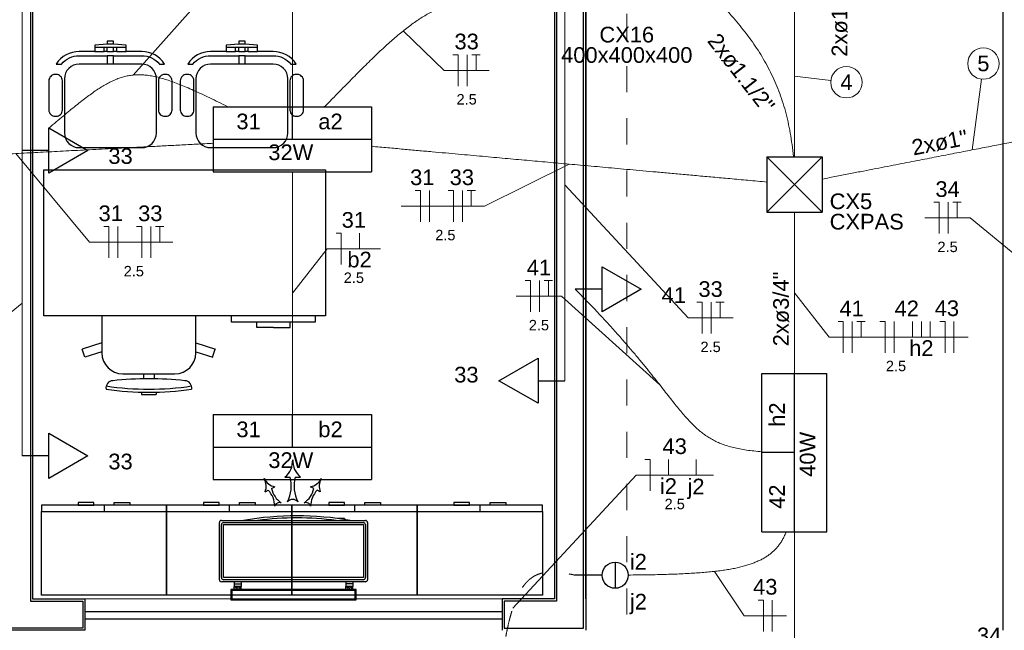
# Model space of a CAD drawing. Header units: feet. Extents: x -18 to 1038, y -110 to 48.
# Tile 179 of 199: x 774 to 779, y -6 to -3. Entities that reach past the tile are written whole.
import ezdxf

# ---------------------------------------------------------------- set-up
doc = ezdxf.new("R2010")
doc.units = ezdxf.units.FT
doc.header["$MEASUREMENT"] = 0
doc.linetypes.add('JIS_02_1.2', pattern=[0.25, 0.125, -0.125])
for name, color, linetype, lineweight in [('02', 2, 'Continuous', 20), ('EL-Condutos', 4, 'Continuous', 5), ('EL-Fios (Fase 1)', 7, 'Continuous', 5), ('EL-Fios (Fase 2)', 7, 'Continuous', 5), ('EL-Fios (Fase 3)', 7, 'Continuous', 5), ('EL-Fios (Neutro)', 7, 'Continuous', 5), ('EL-Fios (Retorno)', 7, 'Continuous', 5), ('EL-Fios (Terra)', 7, 'Continuous', 5), ('EL-Textos conduto', 7, 'Continuous', 5), ('EL-Textos fios', 7, 'Continuous', 5), ('Textos', 7, 'Continuous', 5)]:
    doc.layers.add(name, color=color, linetype=linetype, lineweight=lineweight)
for name, color, linetype in [('100_IMPIANTI', 251, 'Continuous'), ('ar-mob', 251, 'Continuous'), ('Arq-parede-alta', 5, 'Continuous'), ('JANELA', 3, 'Continuous'), ('MOBILARIO', 8, 'Continuous'), ('P-SIMBOL', 5, 'Continuous'), ('parede', 5, 'Continuous'), ('porta', 3, 'Continuous')]:
    doc.layers.add(name, color=color, linetype=linetype)
doc.styles.add('Arial', font='arial.ttf')

msp = doc.modelspace()

# ---------------------------------------------------------------- linework, layer by layer
at = {"layer": '02', "color": 251}
msp.add_line((774.4466, -5.8303), (776.4466, -5.8303), dxfattribs=at)
at = {"layer": '100_IMPIANTI'}
for p, q in [((775.4054, -5.2475), (775.4304, -5.2475)), ((775.4554, -5.2475), (775.4804, -5.2475)), ((775.3106, -5.3181), (775.3261, -5.3099)), ((775.3415, -5.3017), (775.357, -5.2936)), ((775.5444, -5.3017), (775.5289, -5.2936)), ((775.5753, -5.3181), (775.5598, -5.3099)), ((775.0916, -5.7383), (775.0916, -5.4648)), ((775.1016, -5.4548), (775.7916, -5.4548)), ((775.1116, -5.4648), (775.7816, -5.4648)), ((775.6586, -5.4448), (775.6586, -5.4456)), ((775.6911, -5.4448), (775.6586, -5.4448)), ((775.6911, -5.4448), (775.6911, -5.4503)), ((775.8016, -5.4648), (775.8016, -5.7383)), ((775.1016, -5.7283), (775.1016, -5.4748)), ((775.1116, -5.7283), (775.1116, -5.4748)), ((775.1116, -5.4748), (775.7816, -5.4748)), ((775.7816, -5.4748), (775.7816, -5.7283)), ((775.7916, -5.4748), (775.7916, -5.7283)), ((775.7916, -5.7483), (775.1016, -5.7483)), ((775.7816, -5.7283), (775.1116, -5.7283)), ((775.7816, -5.7383), (775.1116, -5.7383)), ((775.1629, -5.7483), (775.1629, -5.7583)), ((775.1954, -5.7483), (775.1954, -5.7583)), ((775.6978, -5.7483), (775.6978, -5.7583)), ((775.7303, -5.7483), (775.7303, -5.7583)), ((775.7466, -5.7853), (775.1466, -5.7853)), ((775.1466, -5.7853), (775.1466, -5.8353)), ((775.7416, -5.7903), (775.1516, -5.7903)), ((775.1516, -5.7903), (775.1516, -5.8303)), ((775.1629, -5.7583), (775.1954, -5.7583)), ((775.1629, -5.7583), (775.1629, -5.7703)), ((775.1629, -5.7803), (775.1629, -5.7703)), ((775.1954, -5.7703), (775.1629, -5.7703)), ((775.1629, -5.7787), (775.1645, -5.7803)), ((775.1634, -5.7703), (775.1734, -5.7803)), ((775.1722, -5.7703), (775.1822, -5.7803)), ((775.181, -5.7703), (775.191, -5.7803)), ((775.1899, -5.7703), (775.1954, -5.7758)), ((775.1954, -5.7583), (775.1954, -5.7703)), ((775.1954, -5.7803), (775.1954, -5.7703)), ((775.7303, -5.7583), (775.6978, -5.7583)), ((775.6978, -5.7583), (775.6978, -5.7703)), ((775.6978, -5.7803), (775.6978, -5.7703)), ((775.7303, -5.7703), (775.6978, -5.7703)), ((775.6978, -5.7787), (775.6994, -5.7803)), ((775.6983, -5.7703), (775.7083, -5.7803)), ((775.7071, -5.7703), (775.7171, -5.7803)), ((775.7159, -5.7703), (775.7259, -5.7803)), ((775.7248, -5.7703), (775.7303, -5.7758)), ((775.7303, -5.7583), (775.7303, -5.7703)), ((775.7303, -5.7803), (775.7303, -5.7703)), ((775.7416, -5.8303), (775.7416, -5.7903)), ((775.7466, -5.8353), (775.7466, -5.7853)), ((775.1466, -5.8353), (775.7466, -5.8353)), ((775.1516, -5.8303), (775.7416, -5.8303))]:
    msp.add_line(p, q, dxfattribs=at)
for centre, radius, start, end in [((775.3401, -5.168), 0.103, 309.417, 2.3059), ((775.5458, -5.168), 0.103, 177.6941, 230.583), ((775.3713, -5.2229), 0.0721, 205.6234, 258.5123), ((775.2441, -5.2904), 0.0721, 337.3464, 30.2352), ((775.2715, -5.2902), 0.1646, 332.8515, 15.0342), ((775.6144, -5.2902), 0.1646, 164.9658, 207.1485), ((775.5146, -5.2229), 0.0721, 281.4877, 334.3766), ((775.6418, -5.2904), 0.0721, 149.7648, 202.6536), ((775.2417, -5.3885), 0.1152, 0.7809, 42.9635), ((775.4538, -5.276), 0.1152, 192.8952, 235.0778), ((775.4321, -5.276), 0.1152, 304.9222, 347.1048), ((775.6441, -5.3885), 0.1152, 137.0365, 179.2191), ((775.38, -5.3931), 0.0239, 70.8005, 165.0581), ((775.4429, -5.3885), 0.0341, 42.8712, 137.1288), ((775.5059, -5.3931), 0.0239, 14.9419, 109.1995), ((775.1016, -5.4648), 0.01, 90, 180), ((775.1116, -5.4748), 0.01, 90, 180), ((775.463, -6.9304), 1.4977, 80.1568, 99.8432), ((775.463, -6.9304), 1.4877, 82.7035, 97.2965), ((775.7816, -5.4748), 0.01, 0, 90), ((775.7916, -5.4648), 0.01, 360, 90), ((775.1016, -5.7383), 0.01, 180, 270), ((775.1116, -5.7283), 0.01, 180, 270), ((775.7816, -5.7283), 0.01, 270, 0), ((775.7916, -5.7383), 0.01, 270, 0)]:
    msp.add_arc(centre, radius, start, end, dxfattribs=at)
at = {"layer": 'ar-mob', "color": 251, "linetype": 'Continuous', "ltscale": 0.2}
for p, q in [((774.5392, -5.3818), (774.5392, -5.4118)), ((775.1392, -5.3818), (775.1392, -5.4118)), ((775.7392, -5.3818), (775.7392, -5.4118)), ((776.3392, -5.3818), (776.3392, -5.4118))]:
    msp.add_line(p, q, dxfattribs=at)
at = {"layer": 'ar-mob', "linetype": 'Continuous', "ltscale": 0.2}
for points in [[(774.4903, -5.3818), (774.4903, -5.3693), (774.4153, -5.3693), (774.4153, -5.3818)], [(774.5881, -5.3818), (774.5881, -5.3693), (774.6632, -5.3693), (774.6632, -5.3818)], [(775.0903, -5.3818), (775.0903, -5.3693), (775.0153, -5.3693), (775.0153, -5.3818)], [(775.1881, -5.3818), (775.1881, -5.3693), (775.2632, -5.3693), (775.2632, -5.3818)], [(775.6903, -5.3818), (775.6903, -5.3693), (775.6153, -5.3693), (775.6153, -5.3818)], [(775.7881, -5.3818), (775.7881, -5.3693), (775.8632, -5.3693), (775.8632, -5.3818)], [(776.2903, -5.3818), (776.2903, -5.3693), (776.2153, -5.3693), (776.2153, -5.3818)], [(776.3881, -5.3818), (776.3881, -5.3693), (776.4632, -5.3693), (776.4632, -5.3818)]]:
    msp.add_lwpolyline(points, close=True, dxfattribs=at)
for points in [[(774.8392, -5.4118), (774.8392, -5.3818), (774.2392, -5.3818), (774.2392, -5.4118)], [(774.8392, -5.4118), (774.8392, -5.8118), (774.2392, -5.8118), (774.2392, -5.4118), (774.8392, -5.4118)], [(775.4392, -5.4118), (775.4392, -5.3818), (774.8392, -5.3818), (774.8392, -5.4118)], [(775.4392, -5.4118), (775.4392, -5.8118), (774.8392, -5.8118), (774.8392, -5.4118), (775.4392, -5.4118)], [(776.0392, -5.4118), (776.0392, -5.3818), (775.4392, -5.3818), (775.4392, -5.4118)], [(776.0392, -5.4118), (776.0392, -5.8118), (775.4392, -5.8118), (775.4392, -5.4118), (776.0392, -5.4118)], [(776.6392, -5.4118), (776.6392, -5.3818), (776.0392, -5.3818), (776.0392, -5.4118)], [(776.6392, -5.4118), (776.6392, -5.8118), (776.0392, -5.8118), (776.0392, -5.4118), (776.6392, -5.4118)]]:
    msp.add_lwpolyline(points, dxfattribs=at)
at = {"layer": 'Arq-parede-alta', "ltscale": 0.03}
msp.add_line((778.8466, -5.9803), (778.8466, -1.2803), dxfattribs=at)
at = {"layer": 'EL-Condutos', "linetype": 'Continuous'}
for points in [[(774.1466, -2.3472), (774.1466, -2.4119), (774.1466, -2.4724), (774.1466, -2.529), (774.1466, -2.5821), (774.1466, -2.6319), (774.1466, -2.6787), (774.1466, -2.7229), (774.1466, -2.7647), (774.1466, -2.8044), (774.1466, -2.8423), (774.1466, -2.8788), (774.1466, -2.914), (774.1466, -2.9484), (774.1466, -2.9822), (774.1466, -3.0156), (774.1466, -3.0491), (774.1466, -3.0829), (774.1466, -3.1172), (774.1466, -3.1525), (774.1466, -3.1889), (774.1466, -3.2269), (774.1466, -3.2666), (774.1466, -3.3084), (774.1466, -3.3525), (774.1466, -3.3994), (774.1466, -3.4492), (774.1466, -3.5023), (774.1466, -3.5589), (774.1466, -3.6194), (774.1466, -3.6841)], [(775.442, -2.3119), (775.442, -2.3643), (775.442, -2.4138), (775.442, -2.4607), (775.442, -2.5052), (775.442, -2.5475), (775.442, -2.5879), (775.442, -2.6264), (775.442, -2.6633), (775.442, -2.6988), (775.442, -2.7331), (775.442, -2.7664), (775.442, -2.7989), (775.442, -2.8308), (775.442, -2.8623), (775.442, -2.8936), (775.442, -2.9249), (775.442, -2.9564), (775.442, -2.9883), (775.442, -3.0208), (775.442, -3.0541), (775.442, -3.0884), (775.442, -3.1239), (775.442, -3.1608), (775.442, -3.1993), (775.442, -3.2396), (775.442, -3.282), (775.442, -3.3265), (775.442, -3.3734), (775.442, -3.4229), (775.442, -3.4753)], [(776.8965, -2.4317), (776.9461, -2.4785), (776.995, -2.5236), (777.043, -2.5674), (777.0902, -2.6098), (777.1365, -2.6511), (777.1818, -2.6913), (777.2261, -2.7306), (777.2693, -2.7692), (777.3114, -2.8072), (777.3523, -2.8448), (777.3919, -2.882), (777.4303, -2.919), (777.4674, -2.956), (777.503, -2.9931), (777.5372, -3.0304), (777.5699, -3.0681), (777.6011, -3.1063), (777.6306, -3.1451), (777.6585, -3.1848), (777.6847, -3.2254), (777.7092, -3.2671), (777.7318, -3.31), (777.7525, -3.3542), (777.7714, -3.3999), (777.7882, -3.4473), (777.8031, -3.4965), (777.8158, -3.5475), (777.8264, -3.6007), (777.8349, -3.656), (777.8411, -3.7136)], [(776.7466, -2.9128), (776.7466, -3.0034), (776.7466, -3.0882), (776.7466, -3.1676), (776.7466, -3.2419), (776.7466, -3.3117), (776.7466, -3.3773), (776.7466, -3.4392), (776.7466, -3.4978), (776.7466, -3.5534), (776.7466, -3.6066), (776.7466, -3.6576), (776.7466, -3.707), (776.7466, -3.7552), (776.7466, -3.8025), (776.7466, -3.8494), (776.7466, -3.8963), (776.7466, -3.9436), (776.7466, -3.9917), (776.7466, -4.0411), (776.7466, -4.0922), (776.7466, -4.1453), (776.7466, -4.2009), (776.7466, -4.2595), (776.7466, -4.3214), (776.7466, -4.387), (776.7466, -4.4568), (776.7466, -4.5312), (776.7466, -4.6105), (776.7466, -4.6953), (776.7466, -4.7859)], [(775.596, -3.4745), (775.6324, -3.4374), (775.6671, -3.4019), (775.7004, -3.368), (775.7324, -3.3357), (775.7631, -3.3048), (775.7927, -3.2754), (775.8213, -3.2474), (775.8489, -3.2208), (775.8758, -3.1956), (775.902, -3.1718), (775.9276, -3.1492), (775.9528, -3.1279), (775.9776, -3.1078), (776.0021, -3.089), (776.0266, -3.0713), (776.051, -3.0548), (776.0754, -3.0393), (776.1001, -3.025), (776.1251, -3.0117), (776.1505, -2.9994), (776.1765, -2.988), (776.203, -2.9777), (776.2304, -2.9682), (776.2586, -2.9596), (776.2877, -2.9518), (776.3179, -2.9449), (776.3494, -2.9387), (776.3821, -2.9333), (776.4162, -2.9286), (776.4519, -2.9246)], [(777.8466, -2.9433), (777.8466, -2.97), (777.8466, -2.9958), (777.8466, -3.0208), (777.8466, -3.0451), (777.8466, -3.0687), (777.8466, -3.0918), (777.8466, -3.1145), (777.8466, -3.1368), (777.8466, -3.1588), (777.8466, -3.1806), (777.8466, -3.2024), (777.8466, -3.2241), (777.8466, -3.2459), (777.8466, -3.2679), (777.8466, -3.2901), (777.8466, -3.3126), (777.8466, -3.3356), (777.8466, -3.3591), (777.8466, -3.3832), (777.8466, -3.408), (777.8466, -3.4336), (777.8466, -3.4601), (777.8466, -3.4875), (777.8466, -3.516), (777.8466, -3.5456), (777.8466, -3.5764), (777.8466, -3.6086), (777.8466, -3.6421), (777.8466, -3.6772), (777.8466, -3.7138)], [(775.1324, -3.4749), (775.0875, -3.4527), (775.0453, -3.4323), (775.0057, -3.4136), (774.9684, -3.3966), (774.9334, -3.3813), (774.9004, -3.3678), (774.8692, -3.356), (774.8397, -3.346), (774.8118, -3.3377), (774.7852, -3.3311), (774.7598, -3.3263), (774.7354, -3.3233), (774.7118, -3.322), (774.6889, -3.3225), (774.6665, -3.3248), (774.6444, -3.3289), (774.6225, -3.3348), (774.6006, -3.3425), (774.5785, -3.352), (774.5561, -3.3633), (774.5331, -3.3764), (774.5095, -3.3913), (774.4849, -3.408), (774.4594, -3.4266), (774.4326, -3.447), (774.4045, -3.4693), (774.3749, -3.4934), (774.3435, -3.5194), (774.3102, -3.5472), (774.2749, -3.5769)], [(777.9799, -3.821), (778.0491, -3.8076), (778.1147, -3.7948), (778.1769, -3.7827), (778.2361, -3.7712), (778.2924, -3.7603), (778.346, -3.7498), (778.3972, -3.7399), (778.4462, -3.7304), (778.4932, -3.7212), (778.5384, -3.7124), (778.5821, -3.7039), (778.6244, -3.6957), (778.6657, -3.6877), (778.7061, -3.6798), (778.7458, -3.6721), (778.7851, -3.6645), (778.8242, -3.6569), (778.8633, -3.6493), (778.9026, -3.6416), (778.9424, -3.6339), (778.9829, -3.626), (779.0243, -3.6179), (779.0668, -3.6097), (779.1106, -3.6012), (779.1561, -3.5923), (779.2033, -3.5831), (779.2526, -3.5736), (779.3041, -3.5635), (779.358, -3.553), (779.4147, -3.542)], [(773.1701, -3.7481), (773.2528, -3.7438), (773.3314, -3.7398), (773.4063, -3.7359), (773.4777, -3.7322), (773.5459, -3.7286), (773.6112, -3.7252), (773.674, -3.722), (773.7344, -3.7188), (773.7928, -3.7158), (773.8494, -3.7129), (773.9046, -3.71), (773.9587, -3.7072), (774.0119, -3.7045), (774.0645, -3.7017), (774.1168, -3.699), (774.1691, -3.6963), (774.2217, -3.6936), (774.2749, -3.6908), (774.329, -3.688), (774.3842, -3.6851), (774.4408, -3.6822), (774.4992, -3.6792), (774.5597, -3.676), (774.6224, -3.6728), (774.6877, -3.6694), (774.7559, -3.6659), (774.8273, -3.6621), (774.9022, -3.6583), (774.9809, -3.6542), (775.0635, -3.6499)], [(775.8207, -3.6644), (775.899, -3.6714), (775.9733, -3.6781), (776.0438, -3.6845), (776.1109, -3.6905), (776.1749, -3.6963), (776.2362, -3.7018), (776.2951, -3.7071), (776.3518, -3.7122), (776.4067, -3.7172), (776.4602, -3.722), (776.5125, -3.7267), (776.5639, -3.7314), (776.6149, -3.7359), (776.6657, -3.7405), (776.7166, -3.7451), (776.768, -3.7497), (776.8201, -3.7544), (776.8734, -3.7592), (776.928, -3.7642), (776.9845, -3.7692), (777.0429, -3.7745), (777.1038, -3.78), (777.1674, -3.7857), (777.234, -3.7917), (777.304, -3.798), (777.3776, -3.8047), (777.4553, -3.8117), (777.5372, -3.8191), (777.6238, -3.8269), (777.7154, -3.8351)], [(774.1466, -3.6841), (774.1466, -3.7548), (774.1466, -3.8209), (774.1466, -3.8829), (774.1466, -3.9409), (774.1466, -3.9954), (774.1466, -4.0466), (774.1466, -4.0949), (774.1466, -4.1406), (774.1466, -4.184), (774.1466, -4.2255), (774.1466, -4.2653), (774.1466, -4.3038), (774.1466, -4.3414), (774.1466, -4.3783), (774.1466, -4.4149), (774.1466, -4.4515), (774.1466, -4.4885), (774.1466, -4.526), (774.1466, -4.5646), (774.1466, -4.6044), (774.1466, -4.6459), (774.1466, -4.6893), (774.1466, -4.735), (774.1466, -4.7833), (774.1466, -4.8345), (774.1466, -4.889), (774.1466, -4.947), (774.1466, -5.0089), (774.1466, -5.0751), (774.1466, -5.1458)], [(775.442, -3.7853), (775.442, -3.8376), (775.442, -3.8871), (775.442, -3.934), (775.442, -3.9786), (775.442, -4.0209), (775.442, -4.0612), (775.442, -4.0997), (775.442, -4.1366), (775.442, -4.1721), (775.442, -4.2064), (775.442, -4.2397), (775.442, -4.2722), (775.442, -4.3041), (775.442, -4.3356), (775.442, -4.3669), (775.442, -4.3982), (775.442, -4.4297), (775.442, -4.4616), (775.442, -4.4941), (775.442, -4.5274), (775.442, -4.5617), (775.442, -4.5972), (775.442, -4.6342), (775.442, -4.6727), (775.442, -4.713), (775.442, -4.7553), (775.442, -4.7998), (775.442, -4.8467), (775.442, -4.8963), (775.442, -4.9486)], [(777.8466, -3.9801), (777.8466, -4.0167), (777.8466, -4.0518), (777.8466, -4.0853), (777.8466, -4.1175), (777.8466, -4.1483), (777.8466, -4.1779), (777.8466, -4.2064), (777.8466, -4.2338), (777.8466, -4.2602), (777.8466, -4.2858), (777.8466, -4.3106), (777.8466, -4.3348), (777.8466, -4.3583), (777.8466, -4.3812), (777.8466, -4.4038), (777.8466, -4.426), (777.8466, -4.448), (777.8466, -4.4698), (777.8466, -4.4915), (777.8466, -4.5132), (777.8466, -4.5351), (777.8466, -4.5571), (777.8466, -4.5794), (777.8466, -4.602), (777.8466, -4.6251), (777.8466, -4.6488), (777.8466, -4.6731), (777.8466, -4.6981), (777.8466, -4.7239), (777.8466, -4.7506)], [(776.7966, -4.3487), (776.8524, -4.4053), (776.904, -4.4593), (776.9518, -4.5106), (776.9958, -4.5593), (777.0365, -4.6056), (777.074, -4.6494), (777.1086, -4.6908), (777.1406, -4.7299), (777.1701, -4.7668), (777.1976, -4.8014), (777.2232, -4.834), (777.2471, -4.8644), (777.2697, -4.8928), (777.2911, -4.9193), (777.3118, -4.9439), (777.3317, -4.9666), (777.3514, -4.9876), (777.3709, -5.0068), (777.3906, -5.0244), (777.4107, -5.0404), (777.4315, -5.0548), (777.4532, -5.0678), (777.4761, -5.0793), (777.5004, -5.0895), (777.5264, -5.0984), (777.5543, -5.1061), (777.5844, -5.1126), (777.6169, -5.118), (777.6522, -5.1223), (777.6904, -5.1256)], [(777.0496, -5.7159), (777.0986, -5.7154), (777.1455, -5.7148), (777.1904, -5.7139), (777.2334, -5.7128), (777.2744, -5.7114), (777.3136, -5.7097), (777.351, -5.7077), (777.3866, -5.7054), (777.4205, -5.7026), (777.4526, -5.6995), (777.4831, -5.696), (777.5121, -5.692), (777.5394, -5.6875), (777.5652, -5.6825), (777.5896, -5.6769), (777.6125, -5.6708), (777.634, -5.6641), (777.6542, -5.6567), (777.6731, -5.6487), (777.6907, -5.6401), (777.7071, -5.6307), (777.7223, -5.6206), (777.7364, -5.6097), (777.7494, -5.5981), (777.7613, -5.5856), (777.7722, -5.5722), (777.7822, -5.558), (777.7913, -5.5429), (777.7995, -5.5269), (777.8068, -5.5099)], [(777.8466, -5.5106), (777.8466, -5.5891), (777.8466, -5.6638), (777.8466, -5.7351), (777.8466, -5.803), (777.8466, -5.868), (777.8466, -5.9303), (777.8466, -5.9901), (777.8466, -6.0478), (777.8466, -6.1036), (777.8466, -6.1577), (777.8466, -6.2105), (777.8466, -6.2622), (777.8466, -6.3132), (777.8466, -6.3635), (777.8466, -6.4136), (777.8466, -6.4637), (777.8466, -6.5141), (777.8466, -6.565), (777.8466, -6.6167), (777.8466, -6.6695), (777.8466, -6.7237), (777.8466, -6.7794), (777.8466, -6.8371), (777.8466, -6.897), (777.8466, -6.9592), (777.8466, -7.0242), (777.8466, -7.0922), (777.8466, -7.1634), (777.8466, -7.2381), (777.8466, -7.3166)]]:
    msp.add_spline(points, degree=3, dxfattribs=at)
at = {"layer": 'EL-Condutos', "linetype": 'JIS_02_1.2'}
for points in [[(777.0432, -3.03), (777.0432, -3.5314), (777.0432, -4.0011), (777.0432, -4.4413), (777.0432, -4.8544), (777.0432, -5.2426), (777.0432, -5.6082), (777.0432, -5.9534), (777.0432, -6.2805), (777.0432, -6.5917), (777.0432, -6.8894), (777.0432, -7.1757), (777.0432, -7.453), (777.0432, -7.7235), (777.0432, -7.9895), (777.0432, -8.2532), (777.0432, -8.5169), (777.0432, -8.7829), (777.0432, -9.0534), (777.0432, -9.3307), (777.0432, -9.617), (777.0432, -9.9147), (777.0432, -10.2259), (777.0432, -10.553), (777.0432, -10.8982), (777.0432, -11.2638), (777.0432, -11.652), (777.0432, -12.0651), (777.0432, -12.5053), (777.0432, -12.975), (777.0432, -13.4764)], [(776.4313, -6.258), (776.4368, -6.2029), (776.4427, -6.1513), (776.4489, -6.1032), (776.4556, -6.0585), (776.4626, -6.017), (776.4701, -5.9786), (776.4779, -5.9433), (776.4863, -5.911), (776.495, -5.8814), (776.5042, -5.8546), (776.5139, -5.8303), (776.524, -5.8085), (776.5347, -5.7891), (776.5458, -5.772), (776.5573, -5.757), (776.5694, -5.7441), (776.5821, -5.7331), (776.5952, -5.7239), (776.6088, -5.7165), (776.623, -5.7107), (776.6378, -5.7063), (776.6531, -5.7034), (776.669, -5.7017), (776.6854, -5.7012), (776.7024, -5.7018), (776.7201, -5.7033), (776.7383, -5.7057), (776.7571, -5.7087), (776.7765, -5.7124), (776.7966, -5.7167)]]:
    msp.add_spline(points, degree=3, dxfattribs=at)
at = {"layer": 'EL-Fios (Fase 1)'}
for p, q in [((776.2787, -3.376), (776.2787, -3.226)), ((776.0977, -4.0257), (776.0977, -3.8757)), ((776.2557, -4.0257), (776.2557, -3.8757)), ((778.5823, -4.0823), (778.5823, -3.9323)), ((774.6054, -4.1983), (774.6054, -4.0483)), ((774.7634, -4.1983), (774.7634, -4.0483)), ((777.4473, -4.5608), (777.4473, -4.4108))]:
    msp.add_line(p, q, dxfattribs=at)
at = {"layer": 'EL-Fios (Fase 2)'}
msp.add_line((778.3239, -4.6523), (778.3239, -4.5023), dxfattribs=at)
at = {"layer": 'EL-Fios (Fase 3)'}
for p, q in [((776.6248, -4.4567), (776.6248, -4.3067)), ((778.123, -4.6523), (778.123, -4.5023)), ((778.6105, -4.6523), (778.6105, -4.5023)), ((777.7404, -5.9854), (777.7404, -5.8354))]:
    msp.add_line(p, q, dxfattribs=at)
at = {"layer": 'EL-Fios (Neutro)'}
for p, q in [((776.2108, -3.226), (776.2358, -3.226)), ((776.2358, -3.376), (776.2358, -3.226)), ((776.0298, -3.8757), (776.0548, -3.8757)), ((776.0548, -4.0257), (776.0548, -3.8757)), ((776.1879, -3.8757), (776.2129, -3.8757)), ((776.2129, -4.0257), (776.2129, -3.8757)), ((778.5145, -3.9323), (778.5395, -3.9323)), ((778.5395, -4.0823), (778.5395, -3.9323)), ((774.5375, -4.0483), (774.5625, -4.0483)), ((774.5625, -4.1983), (774.5625, -4.0483)), ((774.6955, -4.0483), (774.7205, -4.0483)), ((774.7205, -4.1983), (774.7205, -4.0483)), ((775.6506, -4.0798), (775.6756, -4.0798)), ((775.6756, -4.2298), (775.6756, -4.0798)), ((776.5569, -4.3067), (776.5819, -4.3067)), ((776.5819, -4.4567), (776.5819, -4.3067)), ((777.3794, -4.4108), (777.4044, -4.4108)), ((777.4044, -4.5608), (777.4044, -4.4108)), ((778.0552, -4.5023), (778.0802, -4.5023)), ((778.0802, -4.6523), (778.0802, -4.5023)), ((778.2561, -4.5023), (778.2811, -4.5023)), ((778.2811, -4.6523), (778.2811, -4.5023)), ((778.5427, -4.5023), (778.5677, -4.5023)), ((778.5677, -4.6523), (778.5677, -4.5023)), ((777.1302, -5.1627), (777.1552, -5.1627)), ((777.1552, -5.3127), (777.1552, -5.1627)), ((777.6725, -5.8354), (777.6975, -5.8354)), ((777.6975, -5.9854), (777.6975, -5.8354))]:
    msp.add_line(p, q, dxfattribs=at)
at = {"layer": 'EL-Fios (Retorno)'}
for p, q in [((775.7631, -4.1548), (775.7631, -4.0798)), ((778.4114, -4.5773), (778.4114, -4.5023)), ((778.4543, -4.5773), (778.4543, -4.5023)), ((778.4971, -4.5773), (778.4971, -4.5023)), ((777.2427, -5.2377), (777.2427, -5.1627)), ((777.3749, -5.2377), (777.3749, -5.1627))]:
    msp.add_line(p, q, dxfattribs=at)
at = {"layer": 'EL-Fios (Terra)'}
for points in [[(776.3216, -3.301), (776.3216, -3.226), (776.3016, -3.226), (776.3416, -3.226)], [(776.2986, -3.9507), (776.2986, -3.8757), (776.2786, -3.8757), (776.3186, -3.8757)], [(778.6252, -4.0073), (778.6252, -3.9323), (778.6052, -3.9323), (778.6452, -3.9323)], [(774.8062, -4.1233), (774.8062, -4.0483), (774.7862, -4.0483), (774.8262, -4.0483)], [(776.6676, -4.3817), (776.6676, -4.3067), (776.6476, -4.3067), (776.6876, -4.3067)], [(777.4902, -4.4858), (777.4902, -4.4108), (777.4702, -4.4108), (777.5102, -4.4108)], [(778.1659, -4.5773), (778.1659, -4.5023), (778.1459, -4.5023), (778.1859, -4.5023)]]:
    msp.add_lwpolyline(points, dxfattribs=at)
at = {"layer": 'EL-Textos fios'}
for p, q in [((774.679, -3.3233), (775.0568, -2.8991)), ((775.9723, -3.112), (776.168, -3.301)), ((776.168, -3.301), (776.3844, -3.301)), ((777.8466, -3.3287), (778.0208, -3.3491)), ((778.6969, -3.6816), (778.7416, -3.343)), ((774.1168, -3.699), (774.4703, -4.1233)), ((776.7673, -3.7497), (776.3614, -3.9507)), ((776.7466, -3.8494), (777.3366, -4.4858)), ((775.9626, -3.9507), (776.3614, -3.9507)), ((778.4716, -4.0073), (778.6881, -4.0073)), ((778.9466, -4.2194), (778.6881, -4.0073)), ((774.4703, -4.1233), (774.8691, -4.1233)), ((775.442, -4.3669), (775.6077, -4.1548)), ((775.6077, -4.1548), (775.8642, -4.1548)), ((776.5141, -4.3817), (776.7305, -4.3817)), ((777.2012, -4.806), (776.7305, -4.3817)), ((777.8466, -4.3652), (778.0123, -4.5773)), ((774.1466, -4.4149), (773.8881, -4.6271)), ((777.3366, -4.4858), (777.553, -4.4858)), ((778.0123, -4.5773), (778.6777, -4.5773)), ((776.4974, -5.8741), (777.0874, -5.2377)), ((777.0874, -5.2377), (777.4585, -5.2377)), ((777.464, -5.6983), (777.6054, -5.9104)), ((777.6054, -5.9104), (777.8076, -5.9104))]:
    msp.add_line(p, q, dxfattribs=at)
for centre in [(778.7514, -3.2686), (778.0953, -3.3579)]:
    msp.add_circle(centre, 0.075, dxfattribs=at)
at = {"layer": 'JANELA', "color": 251}
for points in [[(773.9566, -1.4203), (773.9566, -1.2903), (775.7866, -1.2903), (775.7866, -1.4203), (774.1866, -1.4203), (774.1874, -5.8403), (774.4369, -5.8403), (774.4369, -5.9703), (773.8066, -5.9703), (773.8066, -5.8403), (774.0566, -5.8403), (774.0566, -1.4203)], [(776.8366, -1.2903), (776.6066, -1.2903), (776.6066, -1.4203), (776.7066, -1.4203), (776.7066, -5.8403), (776.4566, -5.8403), (776.4566, -5.9703), (776.8366, -5.9703)]]:
    msp.add_lwpolyline(points, close=True, dxfattribs=at)
at = {"layer": 'MOBILARIO', "color": 251}
for p, q in [((774.54, -3.2107), (774.54, -3.1907)), ((774.585, -3.1757), (774.555, -3.1757)), ((774.555, -3.2107), (774.555, -3.1907)), ((774.585, -3.2107), (774.585, -3.1907)), ((774.6, -3.1907), (774.585, -3.1907)), ((774.6, -3.2107), (774.6, -3.1907)), ((775.1696, -3.2107), (775.1696, -3.1907)), ((775.2146, -3.1757), (775.1846, -3.1757)), ((775.1846, -3.2107), (775.1846, -3.1907)), ((775.2146, -3.2107), (775.2146, -3.1907)), ((775.2296, -3.1907), (775.2146, -3.1907)), ((775.2296, -3.2107), (775.2296, -3.1907)), ((774.555, -3.2107), (774.54, -3.2107)), ((774.6, -3.2107), (774.585, -3.2107)), ((775.1846, -3.2107), (775.1696, -3.2107)), ((775.2296, -3.2107), (775.2146, -3.2107)), ((774.529, -4.4763), (774.529, -4.653)), ((774.979, -4.653), (774.979, -4.4763)), ((775.1505, -4.5063), (775.1505, -4.4763)), ((775.5505, -4.4763), (775.5505, -4.5063)), ((775.5505, -4.5063), (775.1505, -4.5063)), ((775.2705, -4.5313), (775.2705, -4.5063)), ((775.4305, -4.5313), (775.4305, -4.5063)), ((775.3505, -4.5313), (775.2705, -4.5313)), ((775.3505, -4.5313), (775.4305, -4.5313)), ((774.529, -4.6051), (774.4351, -4.6356)), ((774.979, -4.6051), (775.0729, -4.6356)), ((774.4475, -4.6736), (774.4351, -4.6356)), ((774.529, -4.6471), (774.4474, -4.6736)), ((774.979, -4.6471), (775.0606, -4.6736)), ((775.0591, -4.6731), (775.0714, -4.6351)), ((774.629, -4.753), (774.879, -4.753)), ((774.729, -4.753), (774.729, -4.7771)), ((774.779, -4.753), (774.779, -4.7771)), ((774.719, -4.8413), (774.719, -4.8521)), ((774.789, -4.8413), (774.789, -4.8521))]:
    msp.add_line(p, q, dxfattribs=at)
at = {"layer": 'MOBILARIO'}
for points in [[(774.555, -3.2707), (774.42, -3.2707, 0.414214), (774.35, -3.3407), (774.35, -3.3407), (774.35, -3.6007, 0.414214), (774.42, -3.6707), (774.42, -3.6707), (774.72, -3.6707, 0.414214), (774.79, -3.6007), (774.79, -3.6007), (774.79, -3.3407, 0.414214), (774.72, -3.2707), (774.72, -3.2707), (774.585, -3.2707), (774.585, -3.2307), (774.72, -3.2307, -0.223888), (774.8049, -3.2707), (774.8049, -3.2707), (774.8296, -3.2707, 0.255924), (774.72, -3.2107), (774.72, -3.2107), (774.645, -3.2107), (774.645, -3.1807), (774.585, -3.1757), (774.585, -3.1607), (774.555, -3.1607), (774.555, -3.1757), (774.495, -3.1807), (774.495, -3.2107), (774.42, -3.2107, 0.255924), (774.3105, -3.2707), (774.3105, -3.2707), (774.3352, -3.2707, -0.223888), (774.42, -3.2307), (774.42, -3.2307), (774.555, -3.2307), (774.555, -3.2707)], [(775.1846, -3.2707), (775.0496, -3.2707, 0.414214), (774.9796, -3.3407), (774.9796, -3.3407), (774.9796, -3.6007, 0.414214), (775.0496, -3.6707), (775.0496, -3.6707), (775.3496, -3.6707, 0.414214), (775.4196, -3.6007), (775.4196, -3.6007), (775.4196, -3.3407, 0.414214), (775.3496, -3.2707), (775.3496, -3.2707), (775.2146, -3.2707), (775.2146, -3.2307), (775.3496, -3.2307, -0.223888), (775.4344, -3.2707), (775.4344, -3.2707), (775.4591, -3.2707, 0.255924), (775.3496, -3.2107), (775.3496, -3.2107), (775.2746, -3.2107), (775.2746, -3.1807), (775.2146, -3.1757), (775.2146, -3.1607), (775.1846, -3.1607), (775.1846, -3.1757), (775.1246, -3.1807), (775.1246, -3.2107), (775.0496, -3.2107, 0.255924), (774.94, -3.2707), (774.94, -3.2707), (774.9647, -3.2707, -0.223888), (775.0496, -3.2307), (775.0496, -3.2307), (775.1846, -3.2307), (775.1846, -3.2707)], [(774.31, -3.3207), (774.305, -3.3207, 0.414214), (774.275, -3.3507), (774.275, -3.3507), (774.275, -3.4907, 0.414214), (774.305, -3.5207), (774.305, -3.5207), (774.31, -3.5207, 0.414214), (774.34, -3.4907), (774.34, -3.4907), (774.34, -3.3507, 0.414214), (774.31, -3.3207), (774.31, -3.3207)], [(774.8, -3.3507), (774.8, -3.4907, 0.414214), (774.83, -3.5207), (774.83, -3.5207), (774.835, -3.5207, 0.414214), (774.865, -3.4907), (774.865, -3.4907), (774.865, -3.3507, 0.414214), (774.835, -3.3207), (774.835, -3.3207), (774.83, -3.3207, 0.414214), (774.8, -3.3507), (774.8, -3.3507)], [(774.9396, -3.3207), (774.9346, -3.3207, 0.414214), (774.9046, -3.3507), (774.9046, -3.3507), (774.9046, -3.4907, 0.414214), (774.9346, -3.5207), (774.9346, -3.5207), (774.9396, -3.5207, 0.414214), (774.9696, -3.4907), (774.9696, -3.4907), (774.9696, -3.3507, 0.414214), (774.9396, -3.3207), (774.9396, -3.3207)], [(775.4296, -3.3507), (775.4296, -3.4907, 0.414214), (775.4596, -3.5207), (775.4596, -3.5207), (775.4646, -3.5207, 0.414214), (775.4946, -3.4907), (775.4946, -3.4907), (775.4946, -3.3507, 0.414214), (775.4646, -3.3207), (775.4646, -3.3207), (775.4596, -3.3207, 0.414214), (775.4296, -3.3507), (775.4296, -3.3507)]]:
    msp.add_lwpolyline(points, format="xyb", dxfattribs=at)
for points in [[(774.54, -3.1907), (774.495, -3.1907)], [(774.555, -3.1907), (774.54, -3.1907)], [(774.585, -3.1907), (774.555, -3.1907)], [(774.645, -3.1907), (774.6, -3.1907)], [(775.1696, -3.1907), (775.1246, -3.1907)], [(775.1846, -3.1907), (775.1696, -3.1907)], [(775.2146, -3.1907), (775.1846, -3.1907)], [(775.2746, -3.1907), (775.2296, -3.1907)], [(774.495, -3.2107), (774.54, -3.2107)], [(774.555, -3.2107), (774.585, -3.2107)], [(774.585, -3.2307), (774.555, -3.2307)], [(774.6, -3.2107), (774.645, -3.2107)], [(775.1246, -3.2107), (775.1696, -3.2107)], [(775.1846, -3.2107), (775.2146, -3.2107)], [(775.2146, -3.2307), (775.1846, -3.2307)], [(775.2296, -3.2107), (775.2746, -3.2107)], [(774.585, -3.2707), (774.555, -3.2707)], [(775.2146, -3.2707), (775.1846, -3.2707)]]:
    msp.add_lwpolyline(points, dxfattribs=at)
msp.add_lwpolyline([(774.2505, -3.7763), (775.6005, -3.7763), (775.6005, -4.4763), (774.2505, -4.4763)], close=True, dxfattribs=at)
at = {"layer": 'MOBILARIO', "color": 251}
for centre, radius, start, end in [((774.629, -4.653), 0.1, 180, 270), ((774.879, -4.653), 0.1, 270, 0), ((774.5834, -4.8207), 0.0349, 93.438, 189.1712), ((774.754, -6.4481), 1.6711, 84.0697, 95.9303), ((774.9246, -4.8207), 0.0349, 350.8288, 86.562), ((774.754, -3.4179), 1.4083, 261.6302, 278.3698), ((774.754, -3.4329), 1.4083, 261.6302, 278.3698), ((774.754, -3.0041), 1.8483, 268.915, 271.085)]:
    msp.add_arc(centre, radius, start, end, dxfattribs=at)
at = {"layer": 'P-SIMBOL'}
for p, q in [((775.0627, -3.4746), (775.0627, -3.7859)), ((775.0627, -3.4746), (775.8212, -3.4746)), ((775.442, -3.6303), (775.442, -3.4746)), ((775.8212, -3.4746), (775.8212, -3.7859)), ((774.2746, -3.5758), (774.4621, -3.6841)), ((774.2746, -3.7923), (774.2746, -3.5758)), ((775.0627, -3.6303), (775.8212, -3.6303)), ((774.2746, -3.6841), (774.1466, -3.6841)), ((774.4621, -3.6841), (774.2746, -3.7923)), ((777.7141, -3.7144), (777.9791, -3.7144)), ((777.7141, -3.7144), (777.7141, -3.9794)), ((777.7141, -3.7144), (777.9791, -3.9794)), ((777.9791, -3.7144), (777.7141, -3.9794)), ((777.9791, -3.7144), (777.9791, -3.9794)), ((775.0627, -3.7859), (775.8212, -3.7859)), ((777.7141, -3.9794), (777.9791, -3.9794)), ((776.9246, -4.2405), (777.1121, -4.3487)), ((776.9246, -4.457), (776.9246, -4.2405)), ((776.9246, -4.3487), (776.7966, -4.3487)), ((777.1121, -4.3487), (776.9246, -4.457)), ((776.4311, -4.7859), (776.6186, -4.6776)), ((776.6186, -4.6776), (776.6186, -4.8941)), ((777.6909, -4.751), (778.0023, -4.751)), ((777.6909, -5.5095), (777.6909, -4.751)), ((777.8466, -5.5095), (777.8466, -4.751)), ((778.0023, -5.5095), (778.0023, -4.751)), ((776.6186, -4.8941), (776.4311, -4.7859)), ((776.6186, -4.7859), (776.7466, -4.7859)), ((775.0627, -4.9479), (775.0627, -5.2593)), ((775.0627, -4.9479), (775.8212, -4.9479)), ((775.442, -5.1036), (775.442, -4.9479)), ((775.8212, -4.9479), (775.8212, -5.2593)), ((774.2746, -5.0376), (774.4621, -5.1458)), ((774.2746, -5.2541), (774.2746, -5.0376)), ((775.0627, -5.1036), (775.8212, -5.1036)), ((777.8466, -5.1303), (777.6909, -5.1303)), ((774.2746, -5.1458), (774.1466, -5.1458)), ((774.4621, -5.1458), (774.2746, -5.2541)), ((775.0627, -5.2593), (775.8212, -5.2593)), ((777.6909, -5.5095), (778.0023, -5.5095)), ((776.9876, -5.6542), (776.9876, -5.7792)), ((776.9251, -5.7167), (776.7966, -5.7167))]:
    msp.add_line(p, q, dxfattribs=at)
msp.add_circle((776.9876, -5.7167), 0.0625, dxfattribs=at)
at = {"layer": 'parede', "color": 251}
for p, q in [((776.8466, -1.2803), (776.8466, -5.9803)), ((776.8466, -5.8303), (776.8466, -1.4303)), ((774.4466, -5.8303), (774.4466, -5.9803)), ((776.4466, -5.8303), (776.4466, -5.9803))]:
    msp.add_line(p, q, dxfattribs=at)
for points in [[(774.4469, -5.9803), (773.7966, -5.9803), (773.7966, -5.8303), (774.0466, -5.8303), (774.0466, -1.4303)], [(774.1966, -1.4303), (774.1966, -5.8303), (774.4469, -5.8303)], [(776.6966, -1.4303), (776.6966, -5.8303), (776.4466, -5.8303)]]:
    msp.add_lwpolyline(points, dxfattribs=at)
at = {"layer": 'porta', "color": 251}
for p, q in [((774.4466, -5.8903), (776.4466, -5.8903)), ((774.4466, -5.9253), (776.4466, -5.9253))]:
    msp.add_line(p, q, dxfattribs=at)

# ---------------------------------------------------------------- texts
at = {"layer": 'EL-Textos conduto', "char_height": 0.075, "attachment_point": 8, "line_spacing_factor": 0.6, "style": 'Arial'}
for s, insert, width, rotation in [('2xø1.1/2"', (778.1015, -3.013), 0.88971, 90.0002), ('2xø1.1/2"', (777.5606, -3.3376), 0.88971, 307.9067), ('2xø1"', (778.5495, -3.6845), 0.54032, 11.0008), ('2xø3/4"', (777.8214, -4.4425), 0.715015, 90.0002)]:
    msp.add_mtext(s, dxfattribs=dict(at, insert=insert, width=width, rotation=rotation))
at = {"layer": 'EL-Textos fios', "attachment_point": 8, "line_spacing_factor": 0.6, "style": 'Arial'}
for s, insert, char_height, width in [('33', (776.2762, -3.2013), 0.075, 0.233003), ('5', (778.7514, -3.3061), 0.075, 0.116502), ('4', (778.0953, -3.3954), 0.075, 0.116502), ('2.5', (776.2762, -3.465), 0.05, 0.194131), ('31', (776.0637, -3.851), 0.075, 0.233003), ('33', (776.2532, -3.851), 0.075, 0.233003), ('34', (778.5798, -3.9076), 0.075, 0.233003), ('31', (774.5714, -4.0235), 0.075, 0.233003), ('33', (774.7609, -4.0235), 0.075, 0.233003), ('31', (775.7359, -4.055), 0.075, 0.233003), ('2.5', (776.1742, -4.1147), 0.05, 0.194131), ('b2', (775.7631, -4.2448), 0.075, 0.233003), ('2.5', (778.5798, -4.1713), 0.05, 0.194131), ('41', (776.6223, -4.282), 0.075, 0.233003), ('2.5', (774.6819, -4.2873), 0.05, 0.194131), ('2.5', (775.7359, -4.3188), 0.05, 0.194131), ('33', (777.4448, -4.386), 0.075, 0.233003), ('41', (778.1205, -4.4776), 0.075, 0.233003), ('42', (778.3843, -4.4776), 0.075, 0.233003), ('43', (778.5766, -4.4776), 0.075, 0.233003), ('2.5', (776.6223, -4.5457), 0.05, 0.194131), ('h2', (778.4543, -4.6673), 0.075, 0.233003), ('2.5', (777.4448, -4.6498), 0.05, 0.194131), ('2.5', (778.3329, -4.7413), 0.05, 0.194131), ('43', (777.2729, -5.138), 0.075, 0.233003), ('i2', (777.2427, -5.3277), 0.075, 0.163034), ('j2', (777.3749, -5.3525), 0.075, 0.163034), ('2.5', (777.2729, -5.4017), 0.05, 0.194131), ('43', (777.7065, -5.8107), 0.075, 0.233003), ('34', (778.779, -6.0435), 0.075, 0.233003)]:
    msp.add_mtext(s, dxfattribs=dict(at, insert=insert, char_height=char_height, width=width))
at = {"layer": 'Textos', "char_height": 0.075, "line_spacing_factor": 0.6, "style": 'Arial'}
for s, insert, width, attachment_point in [('CX16', (777.0432, -3.1684), 0.5242, 8), ('400x400x400', (777.0432, -3.2659), 1.258194, 8), ('31', (775.2315, -3.584), 0.233003, 8), ('a2', (775.624, -3.584), 0.233003, 8), ('33', (774.6183, -3.7494), 0.233003, 8), ('32W', (775.4339, -3.7315), 0.430793, 8), ('CX5', (778.015, -3.9659), 0.407698, 7), ('CXPAS', (778.015, -4.0634), 0.710671, 7), ('41', (777.2683, -4.4141), 0.233003, 8), ('33', (776.2749, -4.7955), 0.233003, 8), ('31', (775.2315, -5.0573), 0.233003, 8), ('b2', (775.624, -5.0573), 0.233003, 8), ('33', (774.6183, -5.2112), 0.233003, 8), ('32W', (775.4339, -5.2048), 0.430793, 8), ('i2', (777.0579, -5.6896), 0.163034, 7), ('j2', (777.0582, -5.9035), 0.163034, 7)]:
    msp.add_mtext(s, dxfattribs=dict(at, insert=insert, width=width, attachment_point=attachment_point))
at = {"layer": 'Textos', "char_height": 0.075, "attachment_point": 8, "rotation": 90.0002, "line_spacing_factor": 0.6, "style": 'Arial'}
for s, insert, width in [('h2', (777.8004, -4.9483), 0.233003), ('40W', (777.9479, -5.1384), 0.430793), ('42', (777.8004, -5.3408), 0.233003)]:
    msp.add_mtext(s, dxfattribs=dict(at, insert=insert, width=width))

doc.saveas('drawing.dxf')
